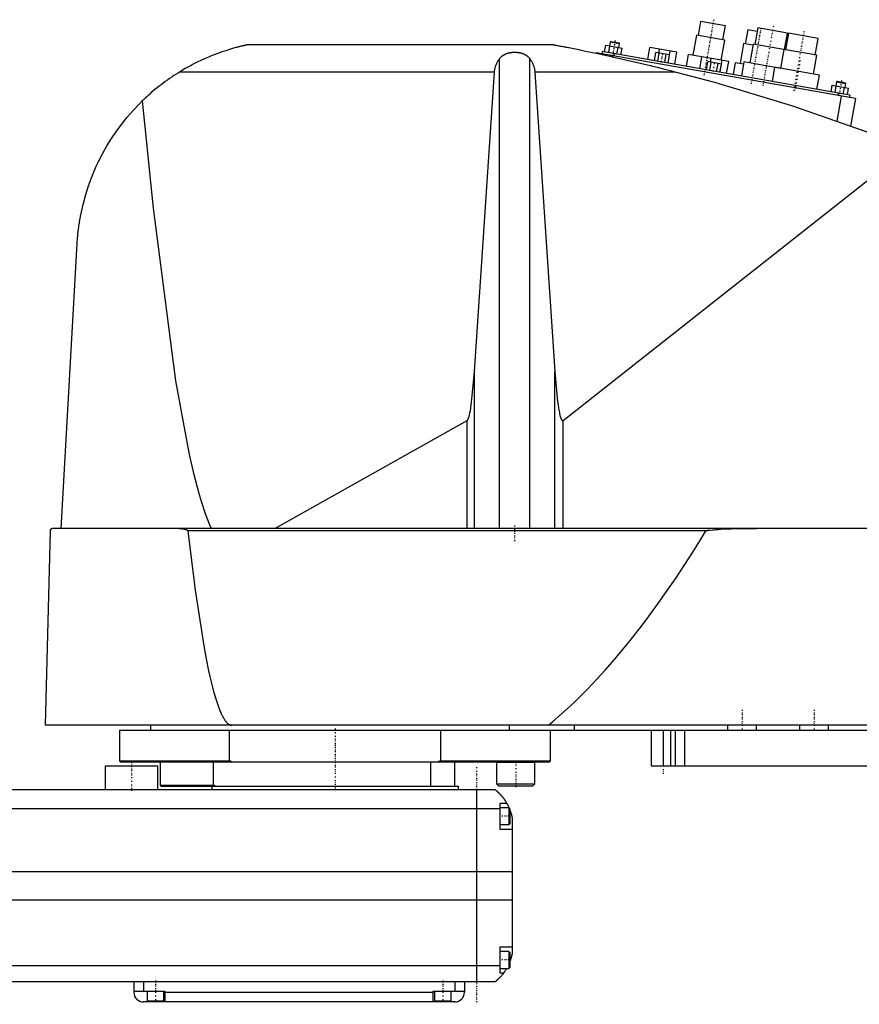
# Model space of a CAD drawing. Extents: x -156 to 906, y -136 to 715.
# Tile 2 of 4: x 318 to 669, y -82 to 329. Entities that reach past the tile are written whole.
import ezdxf

# ---------------------------------------------------------------- set-up
doc = ezdxf.new("R2010")
doc.units = 0
doc.linetypes.add('CENTER', pattern=[1.5, 0.45, -0.5, 0.05, -0.5])
doc.layers.add('AM_0', color=7, linetype='CONTINUOUS')
doc.layers.add('AM_7', color=7, linetype='CENTER')

msp = doc.modelspace()

# ---------------------------------------------------------------- linework, layer by layer
at = {"layer": 'AM_0', "color": 7, "linetype": 'CONTINUOUS'}
for p, q in [((602.65, 328.29), (601.61, 322.39)), ((612.99, 326.47), (602.65, 328.29)), ((611.95, 320.56), (612.99, 326.47)), ((622.35, 324.82), (621.3, 318.91)), ((626.28, 324.13), (622.35, 324.82)), ((626.55, 325.6), (625.33, 318.71)), ((638.86, 323.43), (626.55, 325.6)), ((600.87, 322.52), (599.39, 314.15)), ((612.69, 320.43), (600.87, 322.52)), ((637.64, 316.54), (638.86, 323.43)), ((639.35, 323.35), (638.13, 316.45)), ((651.66, 321.18), (639.35, 323.35)), ((650.44, 314.28), (651.66, 321.18)), ((540.94, 318.5), (413.33, 318.5)), ((562.56, 315.56), (563.05, 318.32)), ((563.05, 318.32), (569.87, 317.12)), ((564.27, 315.26), (564.75, 318.02)), ((564.85, 319.78), (564.54, 318.06)), ((565.14, 319.98), (564.85, 319.78)), ((564.85, 319.78), (568.79, 319.08)), ((565.14, 319.98), (568.58, 319.37)), ((567.68, 314.66), (568.17, 317.42)), ((568.48, 317.36), (568.79, 319.08)), ((568.79, 319.08), (568.58, 319.37)), ((569.39, 314.36), (569.87, 317.12)), ((580.6, 312.38), (581.49, 317.4)), ((592.71, 315.42), (581.49, 317.4)), ((585.14, 315.14), (585.42, 316.71)), ((611.23, 312.16), (612.69, 320.43)), ((620.57, 319.04), (619.09, 310.67)), ((624.5, 318.35), (620.57, 319.04)), ((624.59, 318.84), (623.2, 310.96)), ((638.14, 316.45), (624.59, 318.84)), ((637.39, 316.58), (636, 308.7)), ((651.18, 314.15), (637.39, 316.58)), ((518.66, 116.6), (518.66, 312.71)), ((531.34, 116.6), (531.34, 312.71)), ((558.96, 315.18), (558.91, 314.91)), ((667.29, 296.08), (558.96, 315.18)), ((561.6, 315.73), (561.42, 314.75)), ((665, 297.5), (561.6, 315.73)), ((564.87, 314.14), (564.78, 313.64)), ((566.52, 314.86), (566.35, 313.88)), ((583.37, 311.89), (583.98, 315.34)), ((589.67, 314.34), (583.98, 315.34)), ((584.79, 311.64), (585.4, 315.09)), ((587.64, 311.14), (588.24, 314.59)), ((589.06, 310.89), (589.95, 315.91)), ((589.06, 310.89), (589.67, 314.34)), ((591.83, 310.4), (592.71, 315.42)), ((597.42, 314.49), (596.56, 309.57)), ((603.13, 313.49), (597.42, 314.49)), ((602.27, 308.56), (603.15, 313.58)), ((614.38, 311.6), (603.15, 313.58)), ((606.81, 311.32), (607.08, 312.89)), ((649.79, 306.27), (651.18, 314.15)), ((605.04, 308.07), (605.65, 311.52)), ((611.33, 310.52), (605.65, 311.52)), ((606.46, 307.82), (607.07, 311.27)), ((609.3, 307.32), (609.91, 310.77)), ((610.72, 307.07), (611.33, 310.52)), ((610.73, 307.07), (611.61, 312.09)), ((613.49, 306.58), (614.38, 311.6)), ((617.12, 311.02), (616.25, 306.1)), ((620.57, 310.41), (617.12, 311.02)), ((620.74, 311.4), (619.7, 305.49)), ((636.01, 308.71), (620.74, 311.4)), ((633.54, 309.14), (632.5, 303.23)), ((652.25, 305.84), (633.54, 309.14)), ((516.57, 307.16), (385.05, 307.16)), ((508.17, 182.23), (516.57, 307.16)), ((592.03, 307.16), (533.43, 307.16)), ((533.43, 307.16), (541.83, 182.23)), ((651.21, 299.93), (652.25, 305.84)), ((657.1, 298.89), (657.59, 301.64)), ((657.59, 301.64), (664.41, 300.44)), ((658.81, 298.59), (659.3, 301.34)), ((659.39, 303.1), (659.08, 301.38)), ((659.68, 303.31), (659.39, 303.1)), ((659.39, 303.1), (663.33, 302.41)), ((659.68, 303.31), (663.12, 302.7)), ((662.22, 297.99), (662.71, 300.74)), ((663.02, 300.69), (663.33, 302.41)), ((663.33, 302.41), (663.12, 302.7)), ((663.93, 297.69), (664.41, 300.44)), ((661.38, 297.12), (659.53, 286.63)), ((660.08, 298.37), (659.9, 297.38)), ((665, 297.5), (664.83, 296.52)), ((667.29, 296.08), (665.26, 284.59)), ((545.22, 161.75), (689.33, 275.44)), ((335.65, 116.6), (342.34, 235.56)), ((508.17, 116.6), (508.17, 182.23)), ((541.83, 116.6), (541.83, 182.23)), ((424.82, 116.6), (505.15, 161.71)), ((505.15, 116.6), (505.15, 161.71)), ((545.22, 116.6), (545.22, 161.75)), ((331.05, 115.63), (328.96, 34.5)), ((902.45, 116.6), (332.05, 116.6)), ((604.88, 115.63), (388.61, 115.63)), ((905.5, 34.5), (328.96, 34.5)), ((373, 34.5), (373, 32.5)), ((522.83, 32.5), (522.83, 34.5)), ((550, 32.5), (550, 34.5)), ((614, 32.5), (614, 34.5)), ((626, 32.5), (626, 34.5)), ((644, 32.5), (644, 34.5)), ((656, 32.5), (656, 34.5)), ((360, 32.5), (360, 19.7)), ((360, 32.5), (900, 32.5)), ((405.98, 19.7), (405.98, 32.5)), ((494.02, 32.5), (494.02, 19.7)), ((540, 19.7), (540, 32.5)), ((582, 32.5), (582, 17.5)), ((587, 32.5), (587, 17.5)), ((590, 32.5), (590, 17.5)), ((592, 32.5), (592, 17.5)), ((595.84, 32.5), (595.84, 17.5)), ((354, 17.5), (354, 7.5)), ((354, 17.5), (376, 17.5)), ((360, 19.7), (360.5, 19.2)), ((360, 19.7), (405.98, 19.7)), ((360.5, 19.2), (539.5, 19.2)), ((376, 7.5), (376, 17.5)), ((377, 19.2), (377, 9.5)), ((399.28, 9.5), (399.28, 19.2)), ((407.01, 19.2), (405.98, 19.7)), ((490, 9), (490, 19.2)), ((494.02, 19.7), (492.99, 19.2)), ((494.02, 19.7), (540, 19.7)), ((500, 9), (500, 19.2)), ((517.55, 19.2), (517.45, 19.1)), ((517.45, 19.1), (517.45, 10)), ((517.45, 19.1), (533.45, 19.1)), ((533.45, 19.1), (533.37, 19.19)), ((533.45, 10), (533.45, 19.1)), ((539.5, 19.2), (540, 19.7)), ((582, 17.5), (890, 17.5)), ((377, 9.5), (377.5, 9)), ((377, 9.5), (399.28, 9.5)), ((377.5, 9), (501.5, 9)), ((398.5, 9), (398.5, 7.5)), ((400, 9), (399.28, 9.5)), ((501.5, 7.5), (501.5, 9)), ((517.45, 10), (518.25, 9.2)), ((517.45, 10), (533.45, 10)), ((518.25, 9.2), (532.65, 9.2)), ((532.65, 9.2), (533.45, 10)), ((517, 7.5), (-83, 7.5)), ((509, 7.5), (509, -72.5)), ((519, -9), (519, 2)), ((519, 2), (521.65, 2)), ((522.6, 0), (519, 0)), ((522.6, 0), (522.6, -7)), ((-85, -0.2), (519, -0.2)), ((523, -0.4), (522.6, 0)), ((523, -0.4), (523, -6.6)), ((519, -7), (522.6, -7)), ((522.6, -7), (523, -6.6)), ((524, -4.5), (524, -60.5)), ((524, -9), (519, -9)), ((-90, -26.54), (524, -26.54)), ((-90, -38.4), (524, -38.4)), ((519, -58), (524, -58)), ((519, -69), (519, -58)), ((522.6, -60), (519, -60)), ((523, -60.4), (522.6, -60)), ((522.6, -60), (522.6, -67)), ((523, -60.4), (523, -66.6)), ((-85, -65.78), (519, -65.78)), ((519, -67), (522.6, -67)), ((520.34, -69), (519, -69)), ((522.6, -67), (523, -66.6)), ((-83, -72.5), (517, -72.5)), ((366, -72.5), (366, -77)), ((370, -72.5), (370, -76.5)), ((500, -72.5), (500, -76.5)), ((504, -72.5), (504, -77)), ((366, -76.5), (379, -76.5)), ((371.5, -76.5), (371.5, -80.5)), ((378.5, -80.5), (378.5, -76.5)), ((379, -76.5), (379, -81)), ((379, -77), (491, -77)), ((491, -76.5), (504, -76.5)), ((491, -81), (491, -76.5)), ((491.5, -76.5), (491.5, -80.5)), ((498.5, -80.5), (498.5, -76.5)), ((500, -81), (370, -81)), ((371.5, -80.5), (378.5, -80.5)), ((375, -81), (375, -80.5)), ((491.5, -80.5), (498.5, -80.5)), ((495, -81), (495, -80.5))]:
    msp.add_line(p, q, dxfattribs=at)
for points in [[(413.33, 318.5, 0), (413.33, 318.5, 0), (413.33, 318.5, 0), (413.33, 318.5, 0), (413.33, 318.5, 0), (413.33, 318.5, 0), (413.32, 318.5, 0), (413.32, 318.5, 0), (413.31, 318.5, 0), (413.3, 318.49, 0), (413.3, 318.49, 0), (413.29, 318.49, 0), (413.29, 318.49, 0), (413.28, 318.49, 0), (413.27, 318.49, 0), (413.26, 318.48, 0), (413.24, 318.48, 0), (413.23, 318.48, 0), (413.22, 318.48, 0), (413.22, 318.48, 0), (413.2, 318.47, 0), (413.19, 318.47, 0), (413.18, 318.47, 0), (413.17, 318.47, 0), (413.15, 318.46, 0), (413.13, 318.46, 0), (413.13, 318.46, 0), (413.12, 318.45, 0), (413.1, 318.45, 0), (413.07, 318.44, 0), (413.05, 318.44, 0), (413.03, 318.44, 0), (413.01, 318.43, 0), (413, 318.43, 0), (412.99, 318.42, 0), (412.96, 318.42, 0), (412.94, 318.41, 0), (412.91, 318.41, 0), (412.89, 318.4, 0), (412.86, 318.4, 0), (412.84, 318.39, 0), (412.83, 318.39, 0), (412.8, 318.39, 0), (412.78, 318.38, 0), (412.67, 318.36, 0), (412.48, 318.31, 0), (412.28, 318.27, 0), (412.18, 318.24, 0), (412.07, 318.22, 0), (411.86, 318.17, 0), (411.65, 318.12, 0), (411.42, 318.07, 0), (411.19, 318.01, 0), (410.95, 317.96, 0), (410.83, 317.93, 0), (410.71, 317.9, 0), (410.46, 317.83, 0), (410.2, 317.77, 0), (410.07, 317.74, 0), (409.94, 317.7, 0), (409.68, 317.64, 0), (409.41, 317.57, 0), (409.28, 317.53, 0), (409.14, 317.5, 0), (408.87, 317.42, 0), (408.6, 317.35, 0), (407.62, 317.08, 0), (405.96, 316.59, 0), (404.36, 316.09, 0), (402.74, 315.54, 0), (401.07, 314.95, 0), (400.23, 314.63, 0), (399.37, 314.3, 0), (397.66, 313.61, 0), (395.93, 312.87, 0), (394.2, 312.08, 0), (392.47, 311.26, 0), (390.77, 310.4, 0), (389.92, 309.95, 0), (389.09, 309.5, 0), (387.44, 308.58, 0), (385.83, 307.64, 0), (385.05, 307.16, 0)], [(592.03, 307.16, 0), (590.59, 307.53, 0), (587.67, 308.27, 0), (584.69, 309.01, 0), (583.19, 309.37, 0), (581.68, 309.74, 0), (578.64, 310.47, 0), (575.58, 311.19, 0), (572.52, 311.91, 0), (569.46, 312.6, 0), (566.41, 313.28, 0), (564.9, 313.62, 0), (563.39, 313.95, 0), (560.41, 314.59, 0), (557.47, 315.21, 0), (554.59, 315.81, 0), (551.78, 316.39, 0), (549.05, 316.93, 0), (547.64, 317.21, 0), (547.41, 317.26, 0), (546.93, 317.35, 0), (546.46, 317.44, 0), (546.22, 317.49, 0), (545.99, 317.53, 0), (545.52, 317.63, 0), (545.06, 317.71, 0), (544.6, 317.8, 0), (544.16, 317.89, 0), (543.73, 317.97, 0), (543.52, 318.01, 0), (543.31, 318.05, 0), (542.91, 318.13, 0), (542.53, 318.2, 0), (542.32, 318.24, 0), (542.26, 318.25, 0), (542.2, 318.26, 0), (542.17, 318.27, 0), (542.14, 318.27, 0), (542.08, 318.28, 0), (542.03, 318.29, 0), (541.97, 318.31, 0), (541.91, 318.32, 0), (541.86, 318.33, 0), (541.83, 318.33, 0), (541.8, 318.34, 0), (541.74, 318.35, 0), (541.69, 318.36, 0), (541.64, 318.37, 0), (541.58, 318.38, 0), (541.53, 318.39, 0), (541.51, 318.39, 0), (541.48, 318.4, 0), (541.44, 318.41, 0), (541.39, 318.41, 0), (541.37, 318.42, 0), (541.35, 318.42, 0), (541.3, 318.43, 0), (541.26, 318.44, 0), (541.24, 318.44, 0), (541.22, 318.45, 0), (541.19, 318.45, 0), (541.15, 318.46, 0), (541.12, 318.47, 0), (541.09, 318.47, 0), (541.06, 318.48, 0), (541.05, 318.48, 0), (541.04, 318.48, 0), (541.02, 318.48, 0), (541, 318.49, 0), (540.98, 318.49, 0), (540.96, 318.49, 0), (540.95, 318.5, 0), (540.95, 318.5, 0), (540.94, 318.5, 0), (540.94, 318.5, 0), (540.94, 318.5, 0), (540.94, 318.5, 0)], [(516.57, 307.16, 0), (516.58, 307.32, 0), (516.61, 307.65, 0), (516.66, 307.97, 0), (516.68, 308.13, 0), (516.71, 308.3, 0), (516.78, 308.62, 0), (516.85, 308.94, 0), (516.94, 309.26, 0), (517.03, 309.57, 0), (517.14, 309.89, 0), (517.2, 310.04, 0), (517.26, 310.2, 0), (517.39, 310.51, 0), (517.52, 310.81, 0), (517.67, 311.11, 0), (517.83, 311.41, 0), (518, 311.71, 0), (518.08, 311.86, 0), (518.17, 312, 0), (518.36, 312.29, 0), (518.56, 312.57, 0), (518.66, 312.71, 0)], [(518.66, 312.71, 0), (518.7, 312.76, 0), (518.77, 312.86, 0), (518.85, 312.95, 0), (518.89, 313, 0), (518.93, 313.05, 0), (519.01, 313.14, 0), (519.09, 313.24, 0), (519.18, 313.33, 0), (519.27, 313.42, 0), (519.37, 313.51, 0), (519.41, 313.56, 0), (519.46, 313.6, 0), (519.56, 313.69, 0), (519.66, 313.77, 0), (519.76, 313.85, 0), (519.86, 313.93, 0), (519.97, 314.01, 0), (520.02, 314.05, 0), (520.07, 314.09, 0), (520.18, 314.16, 0), (520.29, 314.23, 0), (520.34, 314.26, 0), (520.4, 314.3, 0), (520.51, 314.36, 0), (520.61, 314.42, 0), (520.67, 314.45, 0), (520.72, 314.48, 0), (520.83, 314.54, 0), (520.95, 314.59, 0), (521.06, 314.65, 0), (521.18, 314.7, 0), (521.3, 314.75, 0), (521.36, 314.78, 0), (521.42, 314.8, 0), (521.54, 314.85, 0), (521.67, 314.9, 0), (521.79, 314.94, 0), (521.92, 314.99, 0), (522.05, 315.03, 0), (522.12, 315.05, 0), (522.19, 315.07, 0), (522.32, 315.1, 0), (522.45, 315.14, 0), (522.59, 315.17, 0), (522.72, 315.2, 0), (522.86, 315.23, 0), (522.93, 315.25, 0), (523, 315.26, 0), (523.14, 315.28, 0), (523.28, 315.31, 0), (523.41, 315.33, 0), (523.55, 315.35, 0), (523.69, 315.37, 0), (523.76, 315.37, 0), (523.83, 315.38, 0), (523.97, 315.4, 0), (524.11, 315.41, 0), (524.25, 315.42, 0), (524.39, 315.43, 0), (524.53, 315.43, 0), (524.59, 315.44, 0), (524.66, 315.44, 0), (524.8, 315.44, 0), (524.93, 315.44, 0), (525, 315.44, 0), (525.07, 315.44, 0), (525.2, 315.44, 0), (525.34, 315.44, 0), (525.41, 315.44, 0), (525.47, 315.43, 0), (525.61, 315.43, 0), (525.75, 315.42, 0), (525.89, 315.41, 0), (526.03, 315.4, 0), (526.17, 315.38, 0), (526.24, 315.37, 0), (526.31, 315.37, 0), (526.45, 315.35, 0), (526.59, 315.33, 0), (526.72, 315.31, 0), (526.86, 315.28, 0), (527, 315.26, 0), (527.07, 315.25, 0), (527.14, 315.23, 0), (527.28, 315.2, 0), (527.41, 315.17, 0), (527.55, 315.14, 0), (527.68, 315.1, 0), (527.81, 315.07, 0), (527.88, 315.05, 0), (527.95, 315.03, 0), (528.08, 314.99, 0), (528.21, 314.94, 0), (528.33, 314.9, 0), (528.46, 314.85, 0), (528.58, 314.8, 0), (528.64, 314.78, 0), (528.7, 314.75, 0), (528.82, 314.7, 0), (528.94, 314.65, 0), (529.05, 314.59, 0), (529.17, 314.54, 0), (529.28, 314.48, 0), (529.33, 314.45, 0), (529.39, 314.42, 0), (529.49, 314.36, 0), (529.6, 314.3, 0), (529.66, 314.26, 0), (529.71, 314.23, 0), (529.82, 314.16, 0), (529.93, 314.09, 0), (529.98, 314.05, 0), (530.03, 314.01, 0), (530.14, 313.93, 0), (530.24, 313.85, 0), (530.34, 313.77, 0), (530.44, 313.69, 0), (530.54, 313.6, 0), (530.59, 313.56, 0), (530.63, 313.51, 0), (530.73, 313.42, 0), (530.82, 313.33, 0), (530.91, 313.24, 0), (530.99, 313.14, 0), (531.07, 313.05, 0), (531.11, 313, 0), (531.15, 312.95, 0), (531.23, 312.86, 0), (531.3, 312.76, 0), (531.34, 312.71, 0)], [(531.34, 312.71, 0), (531.44, 312.57, 0), (531.64, 312.29, 0), (531.83, 312, 0), (531.92, 311.86, 0), (532, 311.71, 0), (532.17, 311.41, 0), (532.33, 311.11, 0), (532.48, 310.81, 0), (532.61, 310.51, 0), (532.74, 310.2, 0), (532.8, 310.04, 0), (532.86, 309.89, 0), (532.97, 309.57, 0), (533.06, 309.26, 0), (533.15, 308.94, 0), (533.22, 308.62, 0), (533.29, 308.3, 0), (533.32, 308.13, 0), (533.34, 307.97, 0), (533.39, 307.65, 0), (533.42, 307.32, 0), (533.43, 307.16, 0)], [(385.05, 307.16, 0), (384.58, 306.87, 0), (383.66, 306.29, 0), (382.74, 305.69, 0), (382.28, 305.39, 0), (381.83, 305.08, 0), (380.93, 304.47, 0), (380.03, 303.84, 0), (379.14, 303.2, 0), (378.26, 302.55, 0), (377.39, 301.89, 0), (376.96, 301.55, 0), (376.53, 301.21, 0), (375.67, 300.53, 0), (374.82, 299.84, 0), (373.98, 299.14, 0), (373.15, 298.42, 0), (372.33, 297.7, 0), (371.92, 297.33, 0), (371.52, 296.97, 0), (370.71, 296.22, 0), (369.92, 295.47, 0), (369.53, 295.09, 0)], [(689.33, 275.44, 0), (673.4, 281.59, 0), (641.19, 292.86, 0), (608.52, 302.74, 0), (592.03, 307.16, 0)], [(342.34, 235.56, 0), (342.36, 235.89, 0), (342.4, 236.54, 0), (342.45, 237.19, 0), (342.47, 237.52, 0), (342.5, 237.84, 0), (342.56, 238.49, 0), (342.62, 239.13, 0), (342.68, 239.78, 0), (342.75, 240.42, 0), (342.82, 241.06, 0), (342.86, 241.37, 0), (342.9, 241.69, 0), (342.98, 242.33, 0), (343.07, 242.96, 0), (343.16, 243.59, 0), (343.25, 244.21, 0), (343.35, 244.84, 0), (343.4, 245.15, 0), (343.45, 245.46, 0), (343.56, 246.09, 0), (343.67, 246.71, 0), (343.73, 247.01, 0), (344.09, 248.86, 0), (344.93, 252.5, 0), (345.91, 256.08, 0), (347.03, 259.6, 0), (348.3, 263.06, 0), (349.7, 266.46, 0), (350.45, 268.14, 0), (351.24, 269.81, 0), (352.91, 273.09, 0), (354.72, 276.3, 0), (356.67, 279.43, 0), (358.74, 282.49, 0), (360.93, 285.46, 0), (362.07, 286.91, 0), (363.25, 288.34, 0), (365.68, 291.12, 0), (368.22, 293.79, 0), (369.53, 295.09, 0)], [(369.53, 295.09, 0), (374, 250.31, 0), (383.41, 178.3, 0), (389.13, 147.55, 0), (390.78, 140.33, 0), (392.45, 133.82, 0), (393.28, 130.82, 0), (394.12, 128.01, 0), (395.8, 122.91, 0), (397.49, 118.52, 0), (398.33, 116.6, 0)], [(505.15, 161.71, 0), (505.16, 161.71, 0), (505.16, 161.71, 0), (505.17, 161.72, 0), (505.17, 161.72, 0), (505.17, 161.72, 0), (505.18, 161.72, 0), (505.18, 161.73, 0), (505.19, 161.73, 0), (505.19, 161.73, 0), (505.2, 161.74, 0), (505.2, 161.74, 0), (505.2, 161.74, 0), (505.21, 161.74, 0), (505.21, 161.75, 0), (505.23, 161.76, 0), (505.25, 161.78, 0), (505.26, 161.79, 0), (505.29, 161.82, 0), (505.32, 161.85, 0), (505.35, 161.89, 0), (505.38, 161.93, 0), (505.41, 161.98, 0), (505.43, 162, 0), (505.44, 162.02, 0), (505.47, 162.07, 0), (505.5, 162.13, 0), (505.53, 162.18, 0), (505.56, 162.24, 0), (505.59, 162.31, 0), (505.61, 162.34, 0), (505.62, 162.37, 0), (505.65, 162.44, 0), (505.68, 162.52, 0), (505.7, 162.56, 0), (505.71, 162.6, 0), (505.74, 162.68, 0), (505.77, 162.76, 0), (505.79, 162.8, 0), (505.8, 162.85, 0), (505.83, 162.94, 0), (505.86, 163.03, 0), (505.97, 163.38, 0), (506.15, 164.08, 0), (506.32, 164.9, 0), (506.5, 165.83, 0), (506.67, 166.88, 0), (506.76, 167.44, 0), (506.84, 168.04, 0), (507.01, 169.31, 0), (507.17, 170.69, 0), (507.73, 176.38, 0), (508.17, 182.23, 0)], [(541.83, 182.23, 0), (542.32, 175.77, 0), (542.95, 169.66, 0), (543.13, 168.22, 0), (543.32, 166.92, 0), (543.42, 166.32, 0), (543.52, 165.75, 0), (543.71, 164.73, 0), (543.91, 163.86, 0), (544.11, 163.13, 0), (544.22, 162.77, 0), (544.26, 162.67, 0), (544.29, 162.59, 0), (544.31, 162.54, 0), (544.32, 162.5, 0), (544.36, 162.42, 0), (544.39, 162.34, 0), (544.42, 162.27, 0), (544.46, 162.2, 0), (544.49, 162.14, 0), (544.51, 162.11, 0), (544.52, 162.08, 0), (544.56, 162.02, 0), (544.59, 161.97, 0), (544.61, 161.94, 0), (544.63, 161.92, 0), (544.66, 161.88, 0), (544.69, 161.84, 0), (544.71, 161.82, 0), (544.73, 161.8, 0), (544.76, 161.77, 0), (544.78, 161.75, 0), (544.79, 161.75, 0), (544.79, 161.74, 0), (544.79, 161.74, 0), (544.8, 161.74, 0), (544.8, 161.74, 0), (544.81, 161.73, 0), (544.81, 161.73, 0), (544.82, 161.72, 0), (544.83, 161.72, 0), (544.83, 161.72, 0), (544.83, 161.72, 0), (544.84, 161.71, 0), (544.84, 161.71, 0), (544.85, 161.71, 0), (544.85, 161.7, 0), (544.86, 161.7, 0), (544.86, 161.7, 0), (544.87, 161.7, 0), (544.87, 161.7, 0), (544.88, 161.69, 0), (544.88, 161.69, 0), (544.89, 161.69, 0), (544.89, 161.69, 0), (544.9, 161.69, 0), (544.9, 161.68, 0), (544.9, 161.68, 0), (544.91, 161.68, 0), (544.91, 161.68, 0), (544.92, 161.68, 0), (544.92, 161.68, 0), (544.93, 161.68, 0), (544.93, 161.68, 0), (544.93, 161.67, 0), (544.94, 161.67, 0), (544.94, 161.67, 0), (544.95, 161.67, 0), (544.96, 161.67, 0), (544.96, 161.67, 0), (544.96, 161.67, 0), (544.97, 161.67, 0), (544.97, 161.67, 0), (544.98, 161.67, 0), (544.98, 161.67, 0), (544.99, 161.67, 0), (544.99, 161.67, 0), (545, 161.67, 0), (545, 161.67, 0), (545.01, 161.67, 0), (545.01, 161.67, 0), (545.02, 161.67, 0), (545.02, 161.67, 0), (545.03, 161.67, 0), (545.03, 161.67, 0), (545.03, 161.67, 0), (545.04, 161.67, 0), (545.05, 161.67, 0), (545.05, 161.67, 0), (545.06, 161.67, 0), (545.06, 161.67, 0), (545.07, 161.67, 0), (545.07, 161.67, 0), (545.07, 161.68, 0), (545.08, 161.68, 0), (545.08, 161.68, 0), (545.09, 161.68, 0), (545.1, 161.68, 0), (545.1, 161.68, 0), (545.1, 161.68, 0), (545.11, 161.69, 0), (545.11, 161.69, 0), (545.12, 161.69, 0), (545.12, 161.69, 0), (545.12, 161.69, 0), (545.13, 161.7, 0), (545.13, 161.7, 0), (545.14, 161.7, 0), (545.14, 161.7, 0), (545.15, 161.71, 0), (545.15, 161.71, 0), (545.16, 161.71, 0), (545.16, 161.71, 0), (545.17, 161.72, 0), (545.17, 161.72, 0), (545.17, 161.72, 0), (545.18, 161.73, 0), (545.19, 161.73, 0), (545.19, 161.73, 0), (545.2, 161.74, 0), (545.2, 161.74, 0), (545.2, 161.74, 0), (545.21, 161.75, 0), (545.21, 161.75, 0), (545.22, 161.75, 0)], [(332.05, 116.6, 0), (332.02, 116.6, 0), (331.96, 116.6, 0), (331.89, 116.59, 0), (331.86, 116.58, 0), (331.83, 116.58, 0), (331.77, 116.56, 0), (331.71, 116.54, 0), (331.64, 116.51, 0), (331.58, 116.48, 0), (331.52, 116.45, 0), (331.49, 116.43, 0), (331.46, 116.41, 0), (331.4, 116.36, 0), (331.34, 116.31, 0), (331.29, 116.25, 0), (331.24, 116.18, 0), (331.21, 116.14, 0), (331.2, 116.13, 0), (331.19, 116.11, 0), (331.19, 116.1, 0), (331.18, 116.1, 0), (331.17, 116.08, 0), (331.17, 116.07, 0), (331.16, 116.06, 0), (331.16, 116.05, 0), (331.15, 116.03, 0), (331.14, 116.01, 0), (331.14, 116.01, 0), (331.13, 116, 0), (331.12, 115.98, 0), (331.12, 115.96, 0), (331.11, 115.94, 0), (331.1, 115.92, 0), (331.09, 115.89, 0), (331.09, 115.88, 0), (331.09, 115.87, 0), (331.08, 115.85, 0), (331.08, 115.82, 0), (331.07, 115.8, 0), (331.07, 115.78, 0), (331.07, 115.78, 0), (331.06, 115.77, 0), (331.06, 115.77, 0), (331.06, 115.77, 0), (331.06, 115.76, 0), (331.06, 115.76, 0), (331.06, 115.75, 0), (331.06, 115.75, 0), (331.06, 115.74, 0), (331.06, 115.74, 0), (331.06, 115.74, 0), (331.06, 115.73, 0), (331.06, 115.73, 0), (331.06, 115.72, 0), (331.06, 115.72, 0), (331.06, 115.71, 0), (331.06, 115.71, 0), (331.06, 115.71, 0), (331.06, 115.7, 0), (331.05, 115.7, 0), (331.05, 115.69, 0), (331.05, 115.69, 0), (331.05, 115.68, 0), (331.05, 115.68, 0), (331.05, 115.67, 0), (331.05, 115.67, 0), (331.05, 115.67, 0), (331.05, 115.66, 0), (331.05, 115.66, 0), (331.05, 115.65, 0), (331.05, 115.64, 0), (331.05, 115.64, 0), (331.05, 115.64, 0), (331.05, 115.63, 0), (331.05, 115.63, 0), (331.05, 115.63, 0)], [(384.85, 116.6, 0), (384.95, 116.6, 0), (385.17, 116.6, 0), (385.38, 116.59, 0), (385.5, 116.58, 0), (385.61, 116.58, 0), (385.83, 116.56, 0), (386.06, 116.54, 0), (386.29, 116.51, 0), (386.51, 116.48, 0), (386.74, 116.45, 0), (386.85, 116.43, 0), (386.97, 116.41, 0), (387.19, 116.36, 0), (387.41, 116.31, 0), (387.62, 116.26, 0), (387.83, 116.19, 0), (387.94, 116.15, 0), (387.98, 116.13, 0), (388.01, 116.12, 0), (388.03, 116.11, 0), (388.04, 116.11, 0), (388.08, 116.09, 0), (388.11, 116.08, 0), (388.13, 116.07, 0), (388.15, 116.06, 0), (388.18, 116.05, 0), (388.21, 116.03, 0), (388.23, 116.02, 0), (388.25, 116.01, 0), (388.28, 115.99, 0), (388.31, 115.97, 0), (388.35, 115.95, 0), (388.38, 115.93, 0), (388.41, 115.91, 0), (388.42, 115.9, 0), (388.44, 115.88, 0), (388.47, 115.86, 0), (388.49, 115.84, 0), (388.52, 115.81, 0), (388.53, 115.79, 0), (388.54, 115.79, 0), (388.54, 115.78, 0), (388.54, 115.78, 0), (388.54, 115.78, 0), (388.55, 115.77, 0), (388.55, 115.77, 0), (388.55, 115.76, 0), (388.56, 115.76, 0), (388.56, 115.75, 0), (388.56, 115.75, 0), (388.57, 115.75, 0), (388.57, 115.74, 0), (388.57, 115.74, 0), (388.57, 115.73, 0), (388.58, 115.73, 0), (388.58, 115.73, 0), (388.58, 115.72, 0), (388.58, 115.72, 0), (388.58, 115.71, 0), (388.59, 115.71, 0), (388.59, 115.7, 0), (388.59, 115.7, 0), (388.59, 115.69, 0), (388.6, 115.68, 0), (388.6, 115.68, 0), (388.6, 115.68, 0), (388.6, 115.67, 0), (388.6, 115.67, 0), (388.6, 115.66, 0), (388.6, 115.65, 0), (388.61, 115.65, 0), (388.61, 115.65, 0), (388.61, 115.64, 0), (388.61, 115.64, 0), (388.61, 115.63, 0), (388.61, 115.63, 0)], [(388.61, 115.63, 0), (391.63, 90.92, 0), (395.19, 67.7, 0), (396.21, 62.19, 0), (397.23, 57.17, 0), (397.74, 54.85, 0), (398.25, 52.66, 0), (399.28, 48.64, 0), (400.31, 45.12, 0), (401.33, 42.11, 0), (401.93, 40.58, 0), (402.11, 40.17, 0), (402.28, 39.78, 0), (402.36, 39.59, 0), (402.45, 39.41, 0), (402.62, 39.04, 0), (402.79, 38.69, 0), (402.96, 38.36, 0), (403.13, 38.04, 0), (403.31, 37.73, 0), (403.39, 37.58, 0), (403.48, 37.44, 0), (403.65, 37.16, 0), (403.82, 36.89, 0), (403.91, 36.76, 0), (403.99, 36.64, 0), (404.16, 36.4, 0), (404.34, 36.18, 0), (404.42, 36.07, 0), (404.51, 35.97, 0), (404.68, 35.77, 0), (404.85, 35.59, 0), (405.02, 35.42, 0), (405.2, 35.27, 0), (405.37, 35.13, 0), (405.45, 35.07, 0), (405.54, 35, 0), (405.71, 34.89, 0), (405.88, 34.8, 0), (406.05, 34.71, 0), (406.16, 34.67, 0), (406.18, 34.66, 0), (406.21, 34.65, 0), (406.23, 34.64, 0), (406.24, 34.64, 0), (406.27, 34.63, 0), (406.3, 34.62, 0), (406.33, 34.61, 0), (406.36, 34.6, 0), (406.38, 34.59, 0), (406.4, 34.59, 0), (406.41, 34.58, 0), (406.44, 34.57, 0), (406.47, 34.57, 0), (406.48, 34.56, 0), (406.5, 34.56, 0), (406.53, 34.55, 0), (406.56, 34.55, 0), (406.57, 34.54, 0), (406.58, 34.54, 0), (406.61, 34.54, 0), (406.64, 34.53, 0), (406.67, 34.53, 0), (406.7, 34.52, 0), (406.73, 34.52, 0), (406.74, 34.52, 0), (406.76, 34.51, 0), (406.79, 34.51, 0), (406.81, 34.51, 0), (406.84, 34.51, 0), (406.87, 34.5, 0), (406.9, 34.5, 0), (406.91, 34.5, 0), (406.93, 34.5, 0), (406.96, 34.5, 0), (406.99, 34.5, 0), (407, 34.5, 0)], [(539.11, 34.5, 0), (540.94, 36.03, 0), (544.59, 39.2, 0), (548.25, 42.54, 0), (550.07, 44.28, 0), (551.9, 46.05, 0), (555.56, 49.73, 0), (559.21, 53.57, 0), (562.86, 57.57, 0), (566.52, 61.75, 0), (570.17, 66.09, 0), (572, 68.32, 0), (573.83, 70.6, 0), (577.48, 75.27, 0), (581.13, 80.11, 0), (584.79, 85.12, 0), (588.44, 90.29, 0), (592.09, 95.63, 0), (593.92, 98.36, 0), (595.75, 101.13, 0), (599.4, 106.81, 0), (603.05, 112.65, 0), (604.88, 115.63, 0)], [(604.88, 115.63, 0), (604.88, 115.63, 0), (604.88, 115.63, 0), (604.88, 115.63, 0), (604.88, 115.63, 0), (604.88, 115.63, 0), (604.88, 115.63, 0), (604.88, 115.63, 0), (604.88, 115.63, 0), (604.89, 115.64, 0), (604.89, 115.64, 0), (604.89, 115.64, 0), (604.89, 115.65, 0), (604.9, 115.65, 0), (604.9, 115.65, 0), (604.9, 115.66, 0), (604.91, 115.66, 0), (604.91, 115.66, 0), (604.91, 115.66, 0), (604.92, 115.66, 0), (604.92, 115.67, 0), (604.93, 115.67, 0), (604.93, 115.67, 0), (604.94, 115.68, 0), (604.94, 115.68, 0), (604.94, 115.68, 0), (604.94, 115.68, 0), (604.95, 115.68, 0), (604.95, 115.69, 0), (604.97, 115.69, 0), (605, 115.71, 0), (605.03, 115.72, 0), (605.06, 115.73, 0), (605.09, 115.74, 0), (605.12, 115.75, 0), (605.13, 115.75, 0), (605.15, 115.76, 0), (605.18, 115.76, 0), (605.21, 115.77, 0), (605.31, 115.8, 0), (605.41, 115.82, 0), (605.5, 115.83, 0), (605.7, 115.87, 0), (605.89, 115.9, 0), (606.58, 115.98, 0), (607.7, 116.09, 0), (608.26, 116.13, 0), (608.82, 116.17, 0), (609.97, 116.24, 0), (611.14, 116.3, 0), (615.33, 116.45, 0), (622.51, 116.59, 0), (625.92, 116.6, 0)], [(517, 7.5, 0), (517, 7.5, 0), (517, 7.5, 0), (517, 7.5, 0), (517.01, 7.5, 0), (517.01, 7.49, 0), (517.01, 7.49, 0), (517.02, 7.49, 0), (517.02, 7.48, 0), (517.03, 7.47, 0), (517.04, 7.47, 0), (517.05, 7.46, 0), (517.05, 7.46, 0), (517.06, 7.45, 0), (517.08, 7.44, 0), (517.09, 7.42, 0), (517.11, 7.41, 0), (517.12, 7.4, 0), (517.13, 7.39, 0), (517.14, 7.38, 0), (517.16, 7.37, 0), (517.18, 7.35, 0), (517.19, 7.34, 0), (517.2, 7.33, 0), (517.23, 7.31, 0), (517.25, 7.29, 0), (517.27, 7.28, 0), (517.28, 7.27, 0), (517.3, 7.24, 0), (517.33, 7.22, 0), (517.36, 7.2, 0), (517.39, 7.17, 0), (517.42, 7.14, 0), (517.44, 7.13, 0), (517.46, 7.11, 0), (517.49, 7.08, 0), (517.52, 7.05, 0), (517.56, 7.02, 0), (517.6, 6.99, 0), (517.63, 6.96, 0), (517.65, 6.94, 0), (517.67, 6.92, 0), (517.71, 6.89, 0), (517.75, 6.85, 0), (517.79, 6.81, 0), (517.83, 6.77, 0), (517.88, 6.74, 0), (517.9, 6.72, 0), (517.92, 6.69, 0), (517.96, 6.65, 0), (518.01, 6.61, 0), (518.06, 6.57, 0), (518.1, 6.52, 0), (518.15, 6.48, 0), (518.17, 6.46, 0), (518.2, 6.43, 0), (518.25, 6.39, 0), (518.29, 6.34, 0), (518.34, 6.29, 0), (518.39, 6.24, 0), (518.44, 6.19, 0), (518.47, 6.17, 0), (518.49, 6.14, 0), (518.54, 6.09, 0), (518.6, 6.04, 0), (518.62, 6.01, 0), (518.65, 5.98, 0), (518.7, 5.93, 0), (518.75, 5.87, 0), (518.78, 5.85, 0), (518.81, 5.82, 0), (518.86, 5.76, 0), (518.91, 5.71, 0), (518.97, 5.65, 0), (519.02, 5.59, 0), (519.07, 5.53, 0), (519.1, 5.5, 0), (519.13, 5.47, 0), (519.18, 5.41, 0), (519.24, 5.35, 0), (519.29, 5.28, 0), (519.35, 5.22, 0), (519.41, 5.16, 0), (519.43, 5.12, 0), (519.46, 5.09, 0), (519.52, 5.02, 0), (519.58, 4.96, 0), (519.63, 4.89, 0), (519.69, 4.82, 0), (519.75, 4.75, 0), (519.78, 4.72, 0), (519.81, 4.68, 0), (519.86, 4.61, 0), (519.92, 4.54, 0), (519.98, 4.46, 0), (520.04, 4.39, 0), (520.1, 4.32, 0), (520.13, 4.28, 0), (520.15, 4.24, 0), (520.21, 4.16, 0), (520.27, 4.09, 0), (520.33, 4.01, 0), (520.39, 3.93, 0), (520.45, 3.85, 0), (520.48, 3.81, 0), (520.51, 3.77, 0), (520.56, 3.69, 0), (520.62, 3.61, 0), (520.65, 3.57, 0), (520.68, 3.52, 0), (520.74, 3.44, 0), (520.8, 3.36, 0), (520.83, 3.32, 0), (520.85, 3.27, 0), (520.91, 3.19, 0), (520.97, 3.1, 0), (521.02, 3.02, 0), (521.08, 2.93, 0), (521.14, 2.84, 0), (521.16, 2.8, 0), (521.19, 2.76, 0), (521.25, 2.67, 0), (521.3, 2.58, 0), (521.49, 2.27, 0), (521.65, 2, 0)], [(521.65, 2, 0), (521.65, 2, 0), (521.66, 1.98, 0), (521.67, 1.96, 0), (521.68, 1.94, 0), (521.7, 1.91, 0), (521.73, 1.86, 0), (521.77, 1.79, 0), (521.82, 1.7, 0), (521.87, 1.6, 0), (521.93, 1.49, 0), (521.96, 1.43, 0), (522, 1.36, 0), (522.07, 1.23, 0), (522.14, 1.08, 0), (522.22, 0.92, 0), (522.31, 0.76, 0), (522.39, 0.58, 0), (522.43, 0.49, 0), (522.47, 0.4, 0), (522.56, 0.21, 0), (522.65, 0.01, 0), (522.69, -0.09, 0)], [(523, -0.86, 0), (523.03, -0.95, 0), (523.1, -1.14, 0), (523.17, -1.33, 0), (523.21, -1.43, 0), (523.24, -1.52, 0), (523.31, -1.72, 0), (523.37, -1.92, 0), (523.43, -2.13, 0), (523.49, -2.33, 0), (523.55, -2.54, 0), (523.58, -2.64, 0), (523.61, -2.74, 0), (523.66, -2.95, 0), (523.72, -3.15, 0), (523.77, -3.36, 0), (523.81, -3.56, 0), (523.86, -3.77, 0), (523.88, -3.87, 0), (523.9, -3.97, 0), (523.94, -4.18, 0), (523.98, -4.39, 0), (524, -4.5, 0)], [(524, -60.5, 0), (523.98, -60.59, 0), (523.95, -60.78, 0), (523.91, -60.97, 0), (523.89, -61.07, 0), (523.87, -61.17, 0), (523.83, -61.37, 0), (523.78, -61.57, 0), (523.73, -61.78, 0), (523.68, -61.99, 0), (523.63, -62.2, 0), (523.6, -62.3, 0), (523.57, -62.41, 0), (523.51, -62.61, 0), (523.45, -62.82, 0), (523.38, -63.03, 0), (523.32, -63.24, 0), (523.25, -63.44, 0), (523.22, -63.54, 0), (523.18, -63.64, 0), (523.11, -63.84, 0), (523.04, -64.04, 0), (523, -64.14, 0)], [(520.34, -69, 0), (520.2, -69.19, 0), (519.92, -69.55, 0), (519.64, -69.89, 0), (519.5, -70.05, 0), (519.36, -70.21, 0), (519.1, -70.51, 0), (518.84, -70.78, 0), (518.59, -71.04, 0), (518.45, -71.19, 0), (518.41, -71.23, 0), (518.37, -71.27, 0), (518.35, -71.29, 0), (518.33, -71.31, 0), (518.29, -71.34, 0), (518.25, -71.38, 0), (518.21, -71.42, 0), (518.17, -71.45, 0), (518.14, -71.49, 0), (518.12, -71.51, 0), (518.1, -71.53, 0), (518.06, -71.56, 0), (518.03, -71.6, 0), (518.01, -71.61, 0), (517.99, -71.63, 0), (517.96, -71.66, 0), (517.92, -71.69, 0), (517.9, -71.71, 0), (517.89, -71.73, 0), (517.85, -71.76, 0), (517.82, -71.79, 0), (517.79, -71.82, 0), (517.75, -71.85, 0), (517.72, -71.88, 0), (517.71, -71.89, 0), (517.69, -71.91, 0), (517.66, -71.93, 0), (517.63, -71.96, 0), (517.6, -71.99, 0), (517.57, -72.01, 0), (517.54, -72.04, 0), (517.53, -72.05, 0), (517.52, -72.06, 0), (517.49, -72.09, 0), (517.46, -72.11, 0), (517.44, -72.13, 0), (517.41, -72.15, 0), (517.39, -72.17, 0), (517.38, -72.18, 0), (517.37, -72.19, 0), (517.34, -72.21, 0), (517.32, -72.23, 0), (517.3, -72.25, 0), (517.28, -72.27, 0), (517.26, -72.28, 0), (517.25, -72.29, 0), (517.24, -72.3, 0), (517.22, -72.31, 0), (517.2, -72.33, 0), (517.19, -72.34, 0), (517.17, -72.36, 0), (517.16, -72.37, 0), (517.15, -72.38, 0), (517.14, -72.38, 0), (517.13, -72.39, 0), (517.11, -72.41, 0), (517.11, -72.41, 0), (517.1, -72.42, 0), (517.09, -72.43, 0), (517.08, -72.43, 0), (517.07, -72.44, 0), (517.07, -72.44, 0), (517.06, -72.45, 0), (517.05, -72.46, 0), (517.04, -72.46, 0), (517.04, -72.47, 0), (517.03, -72.48, 0), (517.03, -72.48, 0), (517.02, -72.48, 0), (517.02, -72.49, 0), (517.01, -72.49, 0), (517, -72.5, 0), (517, -72.5, 0)], [(521.65, -67, 0), (521.59, -67.1, 0), (521.48, -67.29, 0), (521.37, -67.47, 0), (521.32, -67.55, 0), (521.27, -67.64, 0), (521.16, -67.8, 0), (521.06, -67.96, 0), (520.96, -68.11, 0), (520.87, -68.25, 0), (520.78, -68.38, 0), (520.74, -68.44, 0), (520.7, -68.5, 0), (520.62, -68.61, 0), (520.55, -68.71, 0), (520.49, -68.79, 0), (520.44, -68.86, 0), (520.4, -68.92, 0), (520.38, -68.94, 0), (520.37, -68.96, 0), (520.35, -68.98, 0), (520.34, -69, 0), (520.34, -69, 0)]]:
    msp.add_polyline3d(points, dxfattribs=at)
for centre, start, end in [((370, -77), 180, 270), ((500, -77), 270, 0)]:
    msp.add_arc(centre, 4, start, end, dxfattribs=at)
at = {"layer": 'AM_7', "color": 4, "linetype": 'CENTER'}
for p, q in [((608.11, 329.02), (604, 305.74)), ((627.81, 325.55), (623.7, 302.27)), ((633.02, 326.32), (628.56, 301.05)), ((645.82, 324.06), (641.37, 298.8)), ((566.96, 320.27), (565.81, 313.72)), ((586.18, 311.22), (586.85, 315.01)), ((607.85, 307.4), (608.52, 311.19)), ((644.2, 311.99), (642.04, 299.74)), ((661.51, 303.59), (660.35, 297.04)), ((525, 117.9), (525, 111.3)), ((620, 40.9), (620, 32.1)), ((650, 40.9), (650, 32.1)), ((450, 33.16), (450, 18.54)), ((450, 27.07), (450, 6.92)), ((587, 20.8), (587, 14.2)), ((365, 19.05), (365, 6.95)), ((509, 17), (509, -82)), ((525.45, 19.7), (525.45, 8.7)), ((523.2, -3.5), (518.8, -3.5)), ((523.2, -63.5), (518.8, -63.5)), ((375, -72.1), (375, -80.9)), ((495, -72.1), (495, -80.9))]:
    msp.add_line(p, q, dxfattribs=at)

doc.saveas('drawing.dxf')
